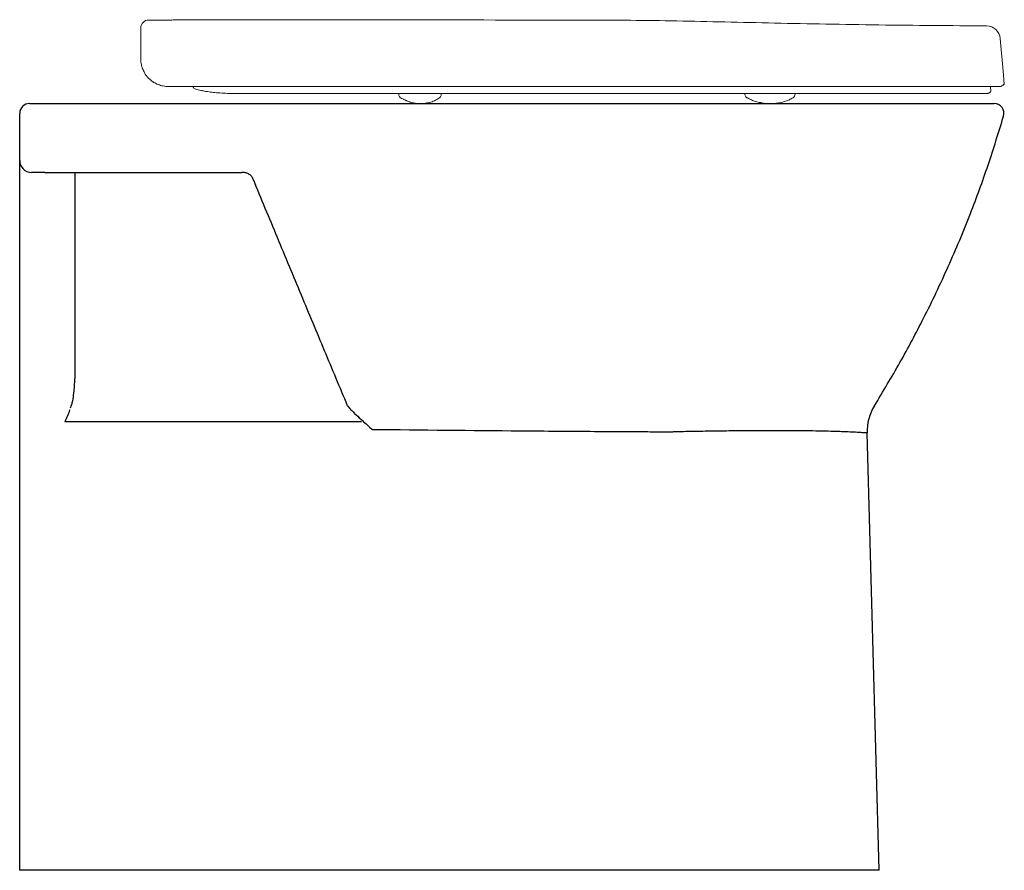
# Model space of a CAD drawing. Header units: millimetres. Extents: x 4816.265 to 4816.765, y 2469.749 to 2470.182.
import ezdxf

# ---------------------------------------------------------------- set-up
doc = ezdxf.new("R2010")
doc.units = ezdxf.units.MM
doc.layers.add('SANINDUSA', color=3, linetype='Continuous')

msp = doc.modelspace()

# ---------------------------------------------------------------- linework, layer by layer
at = {"layer": 'SANINDUSA', "linetype": 'Continuous', "lineweight": 15}
for p, q in [((4816.32622183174, 2470.17744692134), (4816.32622183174, 2470.161655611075)), ((4816.763153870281, 2470.172082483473), (4816.76476601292, 2470.153655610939)), ((4816.765203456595, 2470.148655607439), (4816.76476601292, 2470.153655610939)), ((4816.75813676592, 2470.147655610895), (4816.75836379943, 2470.145060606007)), ((4816.457350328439, 2470.143547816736), (4816.457341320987, 2470.144063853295)), ((4816.478964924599, 2470.144060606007), (4816.478955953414, 2470.143546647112)), ((4816.633353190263, 2470.143704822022), (4816.633346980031, 2470.144060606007)), ((4816.644339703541, 2470.144146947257), (4816.644343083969, 2470.144060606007)), ((4816.658877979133, 2470.143723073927), (4816.658883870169, 2470.144060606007))]:
    msp.add_line(p, q, dxfattribs=at)
at = {"layer": 'SANINDUSA'}
for p, q in [((4816.765203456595, 2470.148655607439), (4816.764816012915, 2470.148655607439)), ((4816.758203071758, 2470.145060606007), (4816.75836379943, 2470.145060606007)), ((4816.277512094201, 2470.103975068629), (4816.37761528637, 2470.103975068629)), ((4816.264663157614, 2469.748975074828), (4816.264663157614, 2470.100611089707)), ((4816.292663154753, 2470.098695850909), (4816.292663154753, 2469.999159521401)), ((4816.43135951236, 2469.985272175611), (4816.432482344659, 2469.983826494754)), ((4816.701663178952, 2469.748975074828), (4816.695450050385, 2469.971407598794)), ((4816.594778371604, 2469.748975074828), (4816.264663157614, 2469.748975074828)), ((4816.701663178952, 2469.748975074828), (4816.594778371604, 2469.748975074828))]:
    msp.add_line(p, q, dxfattribs=at)
at = {"layer": 'SANINDUSA', "linetype": 'Continuous', "lineweight": 15}
for centre, radius, start, end in [((4816.330221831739, 2470.17744692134), 0.004000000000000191, 89.79742943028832, 180), ((4816.7561805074, 2470.171472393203), 0.007000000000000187, 5.000000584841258, 89.64088054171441), ((4816.762816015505, 2470.150155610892), 0.0025, 269.9999999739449, 323.1300034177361), ((4816.656691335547, 2470.143821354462), 0.0021888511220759, 300.1648821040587, 357.4265249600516)]:
    msp.add_arc(centre, radius, start, end, dxfattribs=at)
at = {"layer": 'SANINDUSA'}
for centre, radius, start, end in [((4816.269663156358, 2470.133975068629), 0.005, 90, 180), ((4816.760030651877, 2470.133975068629), 0.005, 343.7038839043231, 90), ((4816.270663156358, 2470.109975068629), 0.005999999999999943, 180, 270), ((4816.720440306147, 2469.972105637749), 0.02500000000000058, 148.2561676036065, 181.6000000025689)]:
    msp.add_arc(centre, radius, start, end, dxfattribs=at)
at = {"layer": 'SANINDUSA', "linetype": 'Continuous', "lineweight": 15}
for points, knots in [([(4816.330213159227, 2470.181446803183), (4816.33387282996, 2470.181449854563), (4816.338577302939, 2470.181453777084), (4816.381607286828, 2470.181632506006), (4816.452442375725, 2470.181502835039), (4816.522232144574, 2470.181455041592), (4816.55369609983, 2470.181433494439)], [0, 0, 0, 0, 0.0491267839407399, 0.06315202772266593, 0.5776323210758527, 0.9999999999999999, 0.9999999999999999, 0.9999999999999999, 0.9999999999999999]), ([(4816.553696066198, 2470.18142720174), (4816.560845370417, 2470.181407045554), (4816.575872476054, 2470.181364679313), (4816.599045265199, 2470.180998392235), (4816.623482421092, 2470.1804758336), (4816.648724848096, 2470.179894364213), (4816.674769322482, 2470.179358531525), (4816.701613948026, 2470.178935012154), (4816.728854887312, 2470.178649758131), (4816.747147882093, 2470.178531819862), (4816.756226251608, 2470.17847328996)], [0, 0, 0, 0, 0.1058861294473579, 0.2225618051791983, 0.3432417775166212, 0.4679025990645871, 0.5965203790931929, 0.7290611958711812, 0.8655396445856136, 1, 1, 1, 1]), ([(4816.329249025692, 2470.152960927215), (4816.328711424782, 2470.153639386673), (4816.328262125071, 2470.154333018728), (4816.327689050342, 2470.155403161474), (4816.327514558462, 2470.155766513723), (4816.327202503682, 2470.156492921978), (4816.327064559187, 2470.156856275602), (4816.32669962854, 2470.157948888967), (4816.326521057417, 2470.158680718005), (4816.326341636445, 2470.159790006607), (4816.326296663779, 2470.16016232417), (4816.326251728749, 2470.160722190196), (4816.326240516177, 2470.160908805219), (4816.326225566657, 2470.161282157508), (4816.32622183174, 2470.161470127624), (4816.32622183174, 2470.161655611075)], [0, 0, 0, 0, 0.2499999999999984, 0.2499999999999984, 0.3749999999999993, 0.3749999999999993, 0.5000000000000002, 0.5000000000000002, 0.7500000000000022, 0.7500000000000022, 0.8750000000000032, 0.8750000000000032, 0.9375000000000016, 0.9375000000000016, 1, 1, 1, 1]), ([(4816.335025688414, 2470.148655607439), (4816.33389583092, 2470.149107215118), (4816.332843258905, 2470.149695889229), (4816.331379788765, 2470.150784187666), (4816.330911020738, 2470.151182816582), (4816.330037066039, 2470.152030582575), (4816.329628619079, 2470.152481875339), (4816.329249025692, 2470.152960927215)], [0, 0, 0, 0, 0.5, 0.5, 0.75, 0.75, 1, 1, 1, 1]), ([(4816.332560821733, 2470.149937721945), (4816.333007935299, 2470.149662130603), (4816.333809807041, 2470.149167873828), (4816.334624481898, 2470.148835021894), (4816.334984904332, 2470.148687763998)], [0, 0, 0, 0, 0.5575873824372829, 1, 1, 1, 1]), ([(4816.335025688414, 2470.148655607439), (4816.335866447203, 2470.148319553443), (4816.336718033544, 2470.148072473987), (4816.338017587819, 2470.147823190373), (4816.338454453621, 2470.147760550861), (4816.33911609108, 2470.147697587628), (4816.339337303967, 2470.14768182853), (4816.339779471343, 2470.147660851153), (4816.340002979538, 2470.147655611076), (4816.340221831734, 2470.147655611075)], [0, 0, 0, 0, 0.5000000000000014, 0.5000000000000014, 0.7500000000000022, 0.7500000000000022, 0.8750000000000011, 0.8750000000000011, 1, 1, 1, 1]), ([(4816.340221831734, 2470.147655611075), (4816.350661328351, 2470.147655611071), (4816.361136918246, 2470.147655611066), (4816.382146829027, 2470.147655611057), (4816.392685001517, 2470.147655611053), (4816.41380836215, 2470.147655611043), (4816.424395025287, 2470.147655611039), (4816.445610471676, 2470.14765561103), (4816.456234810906, 2470.147655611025), (4816.477516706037, 2470.147655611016), (4816.488170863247, 2470.147655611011), (4816.509494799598, 2470.147655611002), (4816.520167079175, 2470.147655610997), (4816.533506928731, 2470.147655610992), (4816.537509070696, 2470.14765561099), (4816.54151149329, 2470.147655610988), (4816.544179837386, 2470.147655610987), (4816.545514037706, 2470.147655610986), (4816.549517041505, 2470.147655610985), (4816.552187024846, 2470.147655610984), (4816.557521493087, 2470.147655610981), (4816.560186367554, 2470.14765561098), (4816.568173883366, 2470.147655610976), (4816.573492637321, 2470.147655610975), (4816.581436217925, 2470.147655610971), (4816.584078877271, 2470.14765561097), (4816.589353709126, 2470.147655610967), (4816.591986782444, 2470.147655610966), (4816.59986029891, 2470.147655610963), (4816.605076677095, 2470.147655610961), (4816.615442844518, 2470.147655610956), (4816.620582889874, 2470.147655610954), (4816.62822202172, 2470.147655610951), (4816.630757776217, 2470.14765561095), (4816.635798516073, 2470.147655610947), (4816.638303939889, 2470.147655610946), (4816.645774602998, 2470.147655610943), (4816.650698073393, 2470.147655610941), (4816.657964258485, 2470.147655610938), (4816.660367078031, 2470.147655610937), (4816.665133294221, 2470.147655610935), (4816.667497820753, 2470.147655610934), (4816.674518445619, 2470.147655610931), (4816.679103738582, 2470.147655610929), (4816.688073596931, 2470.147655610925), (4816.692445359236, 2470.147655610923), (4816.700942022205, 2470.147655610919), (4816.705071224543, 2470.147655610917), (4816.711029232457, 2470.147655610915), (4816.712977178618, 2470.147655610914), (4816.716794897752, 2470.147655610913), (4816.718666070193, 2470.147655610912), (4816.724147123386, 2470.147655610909), (4816.727622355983, 2470.147655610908), (4816.732550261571, 2470.147655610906), (4816.734144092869, 2470.147655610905), (4816.737221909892, 2470.147655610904), (4816.738706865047, 2470.147655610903), (4816.741564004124, 2470.147655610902), (4816.742937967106, 2470.147655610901), (4816.745563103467, 2470.1476556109), (4816.746813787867, 2470.1476556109), (4816.749188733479, 2470.147655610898), (4816.750312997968, 2470.147655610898), (4816.752431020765, 2470.147655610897), (4816.753423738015, 2470.147655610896), (4816.755264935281, 2470.147655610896), (4816.7561146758, 2470.147655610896), (4816.757279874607, 2470.147655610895), (4816.757649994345, 2470.147655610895), (4816.758353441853, 2470.147655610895), (4816.758686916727, 2470.147655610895), (4816.760257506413, 2470.147655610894), (4816.761208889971, 2470.147655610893), (4816.76216969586, 2470.147655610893), (4816.762411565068, 2470.147655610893), (4816.7627345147, 2470.147655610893), (4816.762816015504, 2470.147655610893), (4816.762816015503, 2470.147655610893)], [0, 0, 0, 0, 0.06249999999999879, 0.06249999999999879, 0.1249999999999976, 0.1249999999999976, 0.1874999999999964, 0.1874999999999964, 0.2499999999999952, 0.2499999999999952, 0.3124999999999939, 0.3124999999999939, 0.3749999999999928, 0.3749999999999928, 0.3906249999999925, 0.3984374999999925, 0.3984374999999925, 0.4062499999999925, 0.4062499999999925, 0.4218749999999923, 0.4218749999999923, 0.4374999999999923, 0.4374999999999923, 0.4687499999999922, 0.4687499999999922, 0.4843749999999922, 0.4843749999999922, 0.4999999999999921, 0.4999999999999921, 0.5312499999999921, 0.5312499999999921, 0.562499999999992, 0.562499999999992, 0.5781249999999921, 0.5781249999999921, 0.5937499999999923, 0.5937499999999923, 0.6249999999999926, 0.6249999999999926, 0.6406249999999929, 0.6406249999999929, 0.6562499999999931, 0.6562499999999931, 0.6874999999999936, 0.6874999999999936, 0.7187499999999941, 0.7187499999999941, 0.7499999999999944, 0.7499999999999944, 0.7656249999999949, 0.7656249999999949, 0.7812499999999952, 0.7812499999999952, 0.8124999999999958, 0.8124999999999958, 0.8281249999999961, 0.8281249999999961, 0.8437499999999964, 0.8437499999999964, 0.8593749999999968, 0.8593749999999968, 0.8749999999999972, 0.8749999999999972, 0.8906249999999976, 0.8906249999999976, 0.9062499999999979, 0.9062499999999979, 0.9218749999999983, 0.9218749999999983, 0.9296874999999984, 0.9296874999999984, 0.9374999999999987, 0.9374999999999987, 0.9687499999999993, 0.9687499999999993, 0.9843749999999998, 0.9843749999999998, 1, 1, 1, 1]), ([(4816.357515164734, 2470.145474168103), (4816.357240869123, 2470.145525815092), (4816.356435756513, 2470.145677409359), (4816.355356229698, 2470.145946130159), (4816.354397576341, 2470.146233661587), (4816.353646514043, 2470.146571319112), (4816.353080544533, 2470.146878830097), (4816.35282373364, 2470.147187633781), (4816.352768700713, 2470.147255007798)], [0, 0, 0, 0, 0.1282458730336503, 0.3764273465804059, 0.6412989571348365, 0.8058129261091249, 0.9534332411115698, 0.9939487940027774, 0.9939487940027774, 0.9939487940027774, 0.9939487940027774]), ([(4816.375361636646, 2470.144060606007), (4816.375361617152, 2470.144060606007), (4816.373969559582, 2470.144060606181), (4816.37119042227, 2470.144099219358), (4816.367335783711, 2470.144279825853), (4816.3638267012, 2470.144568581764), (4816.3607092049, 2470.144944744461), (4816.358674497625, 2470.145249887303), (4816.357913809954, 2470.145419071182), (4816.357515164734, 2470.145474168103)], [0, 0, 0, 0, 2.604934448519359e-06, 0.1860108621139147, 0.3775428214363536, 0.5634173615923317, 0.7543244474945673, 0.9732239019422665, 1, 1, 1, 1]), ([(4816.756203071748, 2470.144060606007), (4816.756203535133, 2470.144060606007), (4816.755922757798, 2470.144060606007), (4816.755090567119, 2470.144060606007), (4816.754743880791, 2470.144060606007), (4816.753914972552, 2470.144060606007), (4816.752951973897, 2470.144060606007), (4816.751722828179, 2470.144060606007), (4816.750359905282, 2470.144060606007), (4816.749608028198, 2470.144060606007), (4816.747187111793, 2470.144060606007), (4816.745347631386, 2470.144060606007), (4816.742245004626, 2470.144060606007), (4816.741153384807, 2470.144060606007), (4816.738865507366, 2470.144060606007), (4816.737668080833, 2470.144060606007), (4816.735165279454, 2470.144060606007), (4816.73385990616, 2470.144060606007), (4816.731139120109, 2470.144060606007), (4816.729726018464, 2470.144060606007), (4816.726820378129, 2470.144060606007), (4816.725325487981, 2470.144060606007), (4816.72225543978, 2470.144060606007), (4816.720679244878, 2470.144060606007), (4816.715842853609, 2470.144060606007), (4816.712482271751, 2470.144060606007), (4816.707223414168, 2470.144060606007), (4816.705433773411, 2470.144060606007), (4816.701792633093, 2470.144060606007), (4816.699941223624, 2470.144060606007), (4816.696171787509, 2470.144060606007), (4816.69425308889, 2470.144060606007), (4816.690363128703, 2470.144060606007), (4816.688391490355, 2470.144060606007), (4816.682406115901, 2470.144060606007), (4816.678322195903, 2470.144060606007), (4816.672077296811, 2470.144060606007), (4816.669975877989, 2470.144060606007), (4816.665734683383, 2470.144060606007), (4816.663595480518, 2470.144060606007), (4816.657118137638, 2470.144060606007), (4816.652726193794, 2470.144060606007), (4816.643813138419, 2470.144060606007), (4816.639288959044, 2470.144060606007), (4816.630150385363, 2470.144060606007), (4816.625529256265, 2470.144060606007), (4816.616210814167, 2470.144060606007), (4816.611517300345, 2470.144060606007), (4816.602059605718, 2470.144060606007), (4816.597299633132, 2470.144060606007), (4816.587734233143, 2470.144060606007), (4816.582923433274, 2470.144060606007), (4816.573275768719, 2470.144060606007), (4816.568434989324, 2470.144060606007), (4816.561156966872, 2470.144060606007), (4816.558730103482, 2470.144060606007), (4816.555088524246, 2470.144060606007), (4816.553874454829, 2470.144060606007), (4816.551446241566, 2470.144060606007), (4816.545375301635, 2470.144060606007), (4816.539302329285, 2470.144060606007), (4816.529582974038, 2470.144060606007), (4816.524720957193, 2470.144060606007), (4816.510140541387, 2470.144060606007), (4816.500427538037, 2470.144060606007), (4816.485868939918, 2470.144060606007), (4816.481017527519, 2470.144060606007), (4816.471326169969, 2470.144060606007), (4816.466485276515, 2470.144060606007), (4816.451976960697, 2470.144060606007), (4816.442320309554, 2470.144060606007), (4816.423072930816, 2470.144060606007), (4816.413479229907, 2470.144060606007), (4816.394358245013, 2470.144060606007), (4816.384839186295, 2470.144060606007), (4816.375361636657, 2470.144060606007)], [0, 0, 0, 0, 0.03125000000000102, 0.03125000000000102, 0.04687500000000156, 0.04687500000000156, 0.0625000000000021, 0.07812500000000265, 0.07812500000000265, 0.0937500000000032, 0.0937500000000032, 0.1250000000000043, 0.1250000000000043, 0.1406250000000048, 0.1406250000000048, 0.1562500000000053, 0.1562500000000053, 0.1718750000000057, 0.1718750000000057, 0.1875000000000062, 0.1875000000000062, 0.2031250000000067, 0.2031250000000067, 0.2187500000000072, 0.2187500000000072, 0.2500000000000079, 0.2500000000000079, 0.2656250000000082, 0.2656250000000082, 0.2812500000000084, 0.2812500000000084, 0.2968750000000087, 0.2968750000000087, 0.3125000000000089, 0.3125000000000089, 0.3437500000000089, 0.3437500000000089, 0.3593750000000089, 0.3593750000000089, 0.3750000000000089, 0.3750000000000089, 0.4062500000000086, 0.4062500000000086, 0.4375000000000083, 0.4375000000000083, 0.468750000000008, 0.468750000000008, 0.5000000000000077, 0.5000000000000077, 0.5312500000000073, 0.5312500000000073, 0.562500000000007, 0.562500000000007, 0.5937500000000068, 0.5937500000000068, 0.6093750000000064, 0.6093750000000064, 0.6171875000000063, 0.6171875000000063, 0.6250000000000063, 0.656250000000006, 0.656250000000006, 0.6875000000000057, 0.6875000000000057, 0.7500000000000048, 0.7500000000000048, 0.7812500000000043, 0.7812500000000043, 0.8125000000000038, 0.8125000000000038, 0.8750000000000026, 0.8750000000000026, 0.9375000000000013, 0.9375000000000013, 1, 1, 1, 1]), ([(4816.458278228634, 2470.141915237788), (4816.458157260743, 2470.141996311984), (4816.4578579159, 2470.142196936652), (4816.457516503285, 2470.142724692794), (4816.457325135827, 2470.143226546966), (4816.45735116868, 2470.143509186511), (4816.457350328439, 2470.143547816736)], [0, 0, 0, 0, 0.2304303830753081, 0.5702186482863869, 0.9366250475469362, 1, 1, 1, 1]), ([(4816.468003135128, 2470.138975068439), (4816.467549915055, 2470.138979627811), (4816.466925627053, 2470.138985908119), (4816.466014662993, 2470.139051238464), (4816.465478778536, 2470.13910978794), (4816.465018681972, 2470.139179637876), (4816.464513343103, 2470.139278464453), (4816.463873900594, 2470.139445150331), (4816.46341030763, 2470.139610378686), (4816.463005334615, 2470.139762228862), (4816.46279925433, 2470.139839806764), (4816.462419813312, 2470.139980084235), (4816.461896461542, 2470.140178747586), (4816.461249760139, 2470.140457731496), (4816.460405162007, 2470.140818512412), (4816.459316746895, 2470.141323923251), (4816.458630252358, 2470.1417148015), (4816.458278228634, 2470.141915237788)], [0, 0, 0, 0, 0.1364343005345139, 0.1879314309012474, 0.2314532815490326, 0.2697668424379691, 0.3050457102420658, 0.3702584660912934, 0.472414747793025, 0.5063474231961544, 0.5235678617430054, 0.5407792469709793, 0.6171743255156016, 0.6618347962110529, 0.7153084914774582, 0.8540146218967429, 1, 1, 1, 1]), ([(4816.478342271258, 2470.142106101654), (4816.477605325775, 2470.14160861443), (4816.47611887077, 2470.140605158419), (4816.473637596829, 2470.139614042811), (4816.470901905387, 2470.139059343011), (4816.469010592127, 2470.139004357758), (4816.468003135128, 2470.138975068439)], [0, 0, 0, 0, 0.22387217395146, 0.4515611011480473, 0.7078598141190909, 1, 1, 1, 1]), ([(4816.478927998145, 2470.14354495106), (4816.478924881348, 2470.143380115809), (4816.478917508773, 2470.142990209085), (4816.478648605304, 2470.142474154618), (4816.47833699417, 2470.142104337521), (4816.478135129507, 2470.141977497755), (4816.478077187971, 2470.141941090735)], [0, 0, 0, 0, 0.2545391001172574, 0.6020951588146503, 0.8857887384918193, 1, 1, 1, 1]), ([(4816.634443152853, 2470.141941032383), (4816.634383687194, 2470.141987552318), (4816.634018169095, 2470.14215637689), (4816.633589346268, 2470.142719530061), (4816.63337354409, 2470.143324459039), (4816.633355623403, 2470.143607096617), (4816.633353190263, 2470.143704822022)], [0, 0, 0, 0, 0.1660164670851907, 0.5273205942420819, 0.840500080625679, 0.9999999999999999, 0.9999999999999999, 0.9999999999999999, 0.9999999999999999]), ([(4816.646117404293, 2470.138975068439), (4816.645348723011, 2470.138990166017), (4816.644019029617, 2470.139016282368), (4816.642613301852, 2470.139190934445), (4816.641681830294, 2470.139349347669), (4816.640867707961, 2470.13950137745), (4816.639945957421, 2470.139706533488), (4816.638502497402, 2470.140105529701), (4816.636538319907, 2470.140817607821), (4816.635178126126, 2470.141546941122), (4816.634443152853, 2470.141941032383)], [0, 0, 0, 0, 0.1862931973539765, 0.3222568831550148, 0.4070282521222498, 0.4473220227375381, 0.517983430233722, 0.6379331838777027, 0.80435917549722, 1, 1, 1, 1]), ([(4816.657791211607, 2470.141928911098), (4816.657193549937, 2470.141597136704), (4816.656042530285, 2470.140958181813), (4816.654116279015, 2470.140129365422), (4816.651827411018, 2470.139462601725), (4816.649152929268, 2470.139045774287), (4816.647101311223, 2470.138997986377), (4816.646117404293, 2470.138975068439)], [0, 0, 0, 0, 0.2082590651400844, 0.4010802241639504, 0.566797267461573, 0.7922463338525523, 1, 1, 1, 1]), ([(4816.758203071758, 2470.145060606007), (4816.758086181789, 2470.144904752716), (4816.757953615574, 2470.144765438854), (4816.757658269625, 2470.144518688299), (4816.757493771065, 2470.144410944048), (4816.757149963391, 2470.144238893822), (4816.756968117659, 2470.1441726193), (4816.756589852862, 2470.144083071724), (4816.756397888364, 2470.144060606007), (4816.756203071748, 2470.144060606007)], [0, 0, 0, 0, 0.25, 0.25, 0.5, 0.5, 0.75, 0.75, 1, 1, 1, 1])]:
    msp.add_open_spline(points, degree=3, knots=knots, dxfattribs=at)
at = {"layer": 'SANINDUSA'}
for points, knots in [([(4816.269663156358, 2470.138975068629), (4816.269663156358, 2470.138975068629), (4816.269707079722, 2470.138975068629), (4816.269836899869, 2470.138975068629), (4816.269890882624, 2470.138975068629), (4816.27002057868, 2470.138975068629), (4816.270096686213, 2470.138975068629), (4816.270354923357, 2470.138975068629), (4816.270566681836, 2470.138975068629), (4816.270942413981, 2470.138975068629), (4816.271077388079, 2470.138975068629), (4816.271367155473, 2470.138975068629), (4816.271522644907, 2470.138975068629), (4816.272014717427, 2470.138975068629), (4816.272374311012, 2470.138975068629), (4816.273154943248, 2470.138975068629), (4816.273577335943, 2470.138975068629), (4816.274933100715, 2470.138975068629), (4816.275913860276, 2470.138975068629), (4816.276972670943, 2470.138975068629)], [0, 0, 0, 0, 0.1249999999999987, 0.1249999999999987, 0.1874999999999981, 0.1874999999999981, 0.2499999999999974, 0.2499999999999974, 0.3749999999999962, 0.3749999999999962, 0.4374999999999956, 0.4374999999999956, 0.4999999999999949, 0.4999999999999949, 0.6249999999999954, 0.6249999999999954, 0.7499999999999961, 0.7499999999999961, 1, 1, 1, 1]), ([(4816.276972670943, 2470.138975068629), (4816.298770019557, 2470.138975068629), (4816.320680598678, 2470.138975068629), (4816.364716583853, 2470.138975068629), (4816.386842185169, 2470.138975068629), (4816.431298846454, 2470.138975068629), (4816.453630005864, 2470.138975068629), (4816.487280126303, 2470.138975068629), (4816.498522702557, 2470.138975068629), (4816.521059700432, 2470.138975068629), (4816.532354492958, 2470.138975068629), (4816.543676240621, 2470.138975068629)], [0, 0, 0, 0, 0.25, 0.25, 0.5, 0.5, 0.7500000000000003, 0.7500000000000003, 0.8750000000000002, 0.8750000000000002, 1, 1, 1, 1]), ([(4816.543676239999, 2470.138975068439), (4816.54685186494, 2470.138975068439), (4816.553202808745, 2470.138975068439), (4816.565105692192, 2470.138975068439), (4816.57936664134, 2470.138975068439), (4816.595897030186, 2470.138975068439), (4816.612244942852, 2470.138975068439), (4816.628302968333, 2470.138975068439), (4816.64353510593, 2470.138975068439), (4816.657910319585, 2470.138975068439), (4816.671417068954, 2470.138975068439), (4816.684402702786, 2470.138975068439), (4816.696465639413, 2470.138975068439), (4816.707565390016, 2470.138975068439), (4816.717686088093, 2470.138975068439), (4816.727006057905, 2470.138975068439), (4816.734869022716, 2470.138975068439), (4816.741359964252, 2470.138975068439), (4816.746646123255, 2470.138975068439), (4816.751155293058, 2470.138975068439), (4816.754824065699, 2470.138975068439), (4816.757694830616, 2470.138975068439), (4816.759642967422, 2470.138975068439), (4816.759901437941, 2470.138975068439), (4816.76003066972, 2470.138975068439)], [0, 0, 0, 0, 0.03140576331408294, 0.06280849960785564, 0.1178077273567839, 0.1729829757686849, 0.2282012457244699, 0.28334485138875, 0.3383176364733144, 0.3885360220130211, 0.4388718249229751, 0.4891880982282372, 0.5393797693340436, 0.5858924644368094, 0.6325452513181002, 0.6791690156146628, 0.725642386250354, 0.763129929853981, 0.8007946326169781, 0.8384968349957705, 0.8761176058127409, 0.9135681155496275, 0.9567852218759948, 0.9999999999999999, 0.9999999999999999, 0.9999999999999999, 0.9999999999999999]), ([(4816.699180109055, 2469.98525869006), (4816.703567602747, 2469.992548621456), (4816.712350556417, 2470.007141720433), (4816.722611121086, 2470.026489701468), (4816.730664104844, 2470.042858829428), (4816.736777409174, 2470.056108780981), (4816.742575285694, 2470.069512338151), (4816.749474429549, 2470.086622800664), (4816.757176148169, 2470.107562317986), (4816.762276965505, 2470.124230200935), (4816.764829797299, 2470.132572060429)], [0, 0, 0, 0, 0.1577744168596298, 0.3158353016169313, 0.4059634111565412, 0.4960916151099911, 0.5864335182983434, 0.6767753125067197, 0.8382341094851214, 1, 1, 1, 1]), ([(4816.264663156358, 2470.100611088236), (4816.264663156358, 2470.101063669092), (4816.264663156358, 2470.101510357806), (4816.264663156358, 2470.102393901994), (4816.264663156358, 2470.102832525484), (4816.264663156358, 2470.104123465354), (4816.264663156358, 2470.104928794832), (4816.264663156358, 2470.106083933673), (4816.264663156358, 2470.106460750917), (4816.264663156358, 2470.107196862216), (4816.264663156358, 2470.107555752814), (4816.264663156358, 2470.108261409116), (4816.264663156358, 2470.108608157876), (4816.264663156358, 2470.109123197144), (4816.264663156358, 2470.109294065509), (4816.264663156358, 2470.109634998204), (4816.264663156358, 2470.109805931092), (4816.264663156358, 2470.109975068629)], [0, 0, 0, 0, 0.1249999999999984, 0.1249999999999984, 0.2499999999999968, 0.2499999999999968, 0.4999999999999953, 0.4999999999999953, 0.6249999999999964, 0.6249999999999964, 0.7499999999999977, 0.7499999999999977, 0.8749999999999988, 0.8749999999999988, 0.9374999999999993, 0.9374999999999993, 1, 1, 1, 1]), ([(4816.277512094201, 2470.103975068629), (4816.276527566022, 2470.103975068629), (4816.275611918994, 2470.103975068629), (4816.273916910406, 2470.103975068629), (4816.273184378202, 2470.103975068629), (4816.271947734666, 2470.103975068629), (4816.271476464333, 2470.103975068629), (4816.270988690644, 2470.103975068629), (4816.270867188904, 2470.103975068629), (4816.27070457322, 2470.103975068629), (4816.270663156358, 2470.103975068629), (4816.270663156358, 2470.103975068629)], [0, 0, 0, 0, 0.2499999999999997, 0.2499999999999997, 0.4999999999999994, 0.4999999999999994, 0.7499999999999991, 0.7499999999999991, 0.8749999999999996, 0.8749999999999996, 1, 1, 1, 1]), ([(4816.292663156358, 2470.103975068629), (4816.292663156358, 2470.103574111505), (4816.292663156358, 2470.103160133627), (4816.292663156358, 2470.10230654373), (4816.292663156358, 2470.101864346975), (4816.292663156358, 2470.100529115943), (4816.292663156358, 2470.099621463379), (4816.292663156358, 2470.098695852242)], [0, 0, 0, 0, 0.2500000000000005, 0.2500000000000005, 0.500000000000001, 0.500000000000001, 1, 1, 1, 1]), ([(4816.383375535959, 2470.100495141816), (4816.383272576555, 2470.100767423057), (4816.383144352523, 2470.101031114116), (4816.382834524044, 2470.10154043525), (4816.382650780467, 2470.101788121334), (4816.382237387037, 2470.102248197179), (4816.382012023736, 2470.102456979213), (4816.381527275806, 2470.102835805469), (4816.381265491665, 2470.103006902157), (4816.38045428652, 2470.103451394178), (4816.379894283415, 2470.103653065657), (4816.378745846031, 2470.103917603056), (4816.378176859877, 2470.103975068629), (4816.37761528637, 2470.103975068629)], [0, 0, 0, 0, 0.125, 0.125, 0.25, 0.25, 0.375, 0.375, 0.5, 0.5, 0.75, 0.75, 1, 1, 1, 1]), ([(4816.43135951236, 2469.985272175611), (4816.427473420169, 2469.994551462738), (4816.419695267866, 2470.013124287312), (4816.407792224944, 2470.041698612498), (4816.395695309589, 2470.070790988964), (4816.387484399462, 2470.090588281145), (4816.383375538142, 2470.100495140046)], [0, 0, 0, 0, 0.2475453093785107, 0.4954707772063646, 0.7475260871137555, 1, 1, 1, 1]), ([(4816.290543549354, 2469.984193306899), (4816.290775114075, 2469.984788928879), (4816.290969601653, 2469.985393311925), (4816.291314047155, 2469.986612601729), (4816.29146336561, 2469.987227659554), (4816.291861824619, 2469.989084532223), (4816.2920622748, 2469.990339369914), (4816.292372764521, 2469.992849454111), (4816.292482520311, 2469.994107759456), (4816.292627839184, 2469.996629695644), (4816.292663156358, 2469.997893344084), (4816.292663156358, 2469.999159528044)], [0, 0, 0, 0, 0.1249999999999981, 0.1249999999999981, 0.2499999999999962, 0.2499999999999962, 0.4999999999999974, 0.4999999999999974, 0.7499999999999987, 0.7499999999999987, 1, 1, 1, 1]), ([(4816.290169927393, 2469.983240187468), (4816.289770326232, 2469.982228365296), (4816.289359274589, 2469.981208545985), (4816.288524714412, 2469.979152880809), (4816.288102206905, 2469.978119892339), (4816.287680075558, 2469.97708666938)], [0, 0, 0, 0, 0.5, 0.5, 1, 1, 1, 1]), ([(4816.432684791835, 2469.983602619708), (4816.43367494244, 2469.982611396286), (4816.435678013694, 2469.980606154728), (4816.437812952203, 2469.978701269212), (4816.438892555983, 2469.977737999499)], [0, 0, 0, 0, 0.4943162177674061, 1, 1, 1, 1]), ([(4816.292663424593, 2469.97708667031), (4816.291832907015, 2469.977086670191), (4816.291002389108, 2469.977086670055), (4816.2901718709, 2469.9770866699), (4816.289341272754, 2469.977086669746), (4816.288510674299, 2469.977086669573), (4816.287680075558, 2469.97708666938)], [0, 0, 0, 0, 0.002491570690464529, 0.002491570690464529, 0.002491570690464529, 0.004983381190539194, 0.004983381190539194, 0.004983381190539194, 0.004983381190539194]), ([(4816.438391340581, 2469.977087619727), (4816.432319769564, 2469.97708437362), (4816.426248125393, 2469.977086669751), (4816.414104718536, 2469.977086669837), (4816.408032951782, 2469.977086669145), (4816.389817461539, 2469.977086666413), (4816.377673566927, 2469.977086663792), (4816.341241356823, 2469.97708666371), (4816.316952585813, 2469.977086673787), (4816.292663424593, 2469.97708667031)], [0, 0, 0, 0, 0.1250000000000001, 0.1250000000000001, 0.2500000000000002, 0.2500000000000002, 0.5000000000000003, 0.5000000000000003, 1, 1, 1, 1]), ([(4816.438892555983, 2469.977737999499), (4816.440556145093, 2469.97617665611), (4816.442228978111, 2469.974606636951), (4816.443963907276, 2469.973105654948), (4816.443973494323, 2469.973097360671)], [0, 0, 0, 0, 0.99447409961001, 1, 1, 1, 1]), ([(4816.594599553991, 2469.971868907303), (4816.593815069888, 2469.971862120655), (4816.593030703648, 2469.971873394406), (4816.591461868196, 2469.971880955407), (4816.589108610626, 2469.971892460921), (4816.583617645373, 2469.971920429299), (4816.578911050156, 2469.971946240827), (4816.569497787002, 2469.972000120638), (4816.563222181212, 2469.972039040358), (4816.544395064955, 2469.97216361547), (4816.531843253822, 2469.972256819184), (4816.49418661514, 2469.972566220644), (4816.469080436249, 2469.9728117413), (4816.443973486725, 2469.973097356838)], [0, 0, 0, 0, 0.01562499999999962, 0.01562499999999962, 0.03124999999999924, 0.06249999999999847, 0.1249999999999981, 0.1249999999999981, 0.2499999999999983, 0.2499999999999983, 0.4999999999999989, 0.4999999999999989, 1, 1, 1, 1]), ([(4816.695450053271, 2469.971407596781), (4816.695450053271, 2469.971407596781), (4816.695286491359, 2469.97142176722), (4816.694637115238, 2469.971468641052), (4816.694151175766, 2469.971501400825), (4816.692852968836, 2469.97158469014), (4816.692048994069, 2469.971634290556), (4816.690142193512, 2469.971739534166), (4816.689039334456, 2469.971795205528), (4816.686536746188, 2469.97191245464), (4816.685137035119, 2469.971973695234), (4816.682810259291, 2469.972062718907), (4816.681996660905, 2469.972091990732), (4816.680292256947, 2469.97214949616), (4816.679408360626, 2469.97217750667), (4816.676663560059, 2469.972260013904), (4816.674709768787, 2469.972312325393), (4816.670559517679, 2469.972403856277), (4816.668363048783, 2469.972443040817), (4816.663725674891, 2469.972510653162), (4816.661284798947, 2469.972538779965), (4816.656150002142, 2469.972577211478), (4816.653498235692, 2469.972587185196), (4816.648032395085, 2469.972593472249), (4816.645218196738, 2469.972589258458), (4816.639428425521, 2469.972563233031), (4816.636452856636, 2469.972541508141), (4816.631865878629, 2469.972499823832), (4816.630316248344, 2469.972484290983), (4816.627174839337, 2469.972449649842), (4816.625595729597, 2469.97243067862), (4816.620835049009, 2469.972369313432), (4816.617629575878, 2469.972322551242), (4816.61115643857, 2469.972223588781), (4816.607888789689, 2469.972170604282), (4816.602940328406, 2469.972088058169), (4816.601282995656, 2469.972060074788), (4816.599409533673, 2469.972028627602), (4816.599201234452, 2469.972025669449), (4816.598784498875, 2469.972014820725), (4816.598576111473, 2469.972004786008), (4816.597950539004, 2469.971976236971), (4816.597533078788, 2469.9719533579), (4816.596696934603, 2469.971917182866), (4816.596278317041, 2469.971900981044), (4816.595439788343, 2469.97188090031), (4816.595019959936, 2469.971873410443), (4816.594599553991, 2469.971868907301)], [0, 0, 0, 0, 0.06250000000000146, 0.06250000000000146, 0.1250000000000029, 0.1250000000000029, 0.1875000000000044, 0.1875000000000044, 0.2500000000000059, 0.2500000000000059, 0.3125000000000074, 0.3125000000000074, 0.3437500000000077, 0.3437500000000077, 0.3750000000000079, 0.3750000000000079, 0.4375000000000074, 0.4375000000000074, 0.5000000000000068, 0.5000000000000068, 0.5625000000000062, 0.5625000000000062, 0.6250000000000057, 0.6250000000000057, 0.6875000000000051, 0.6875000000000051, 0.7500000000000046, 0.7500000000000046, 0.7812500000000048, 0.7812500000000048, 0.812500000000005, 0.812500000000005, 0.8750000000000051, 0.8750000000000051, 0.9375000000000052, 0.9375000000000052, 0.9687500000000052, 0.9687500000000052, 0.9726562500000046, 0.9726562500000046, 0.9765625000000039, 0.9765625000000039, 0.9843750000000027, 0.9843750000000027, 0.9921875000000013, 0.9921875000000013, 1, 1, 1, 1])]:
    msp.add_open_spline(points, degree=3, knots=knots, dxfattribs=at)
for points in [[(4816.264663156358, 2470.109975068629), (4816.264663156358, 2470.117971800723), (4816.264663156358, 2470.125971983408), (4816.264663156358, 2470.133975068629)], [(4816.432482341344, 2469.983826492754), (4816.4325491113, 2469.983751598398), (4816.432616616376, 2469.983676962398), (4816.432684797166, 2469.983602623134)]]:
    msp.add_open_spline(points, degree=3, dxfattribs=at)

doc.saveas('drawing.dxf')
